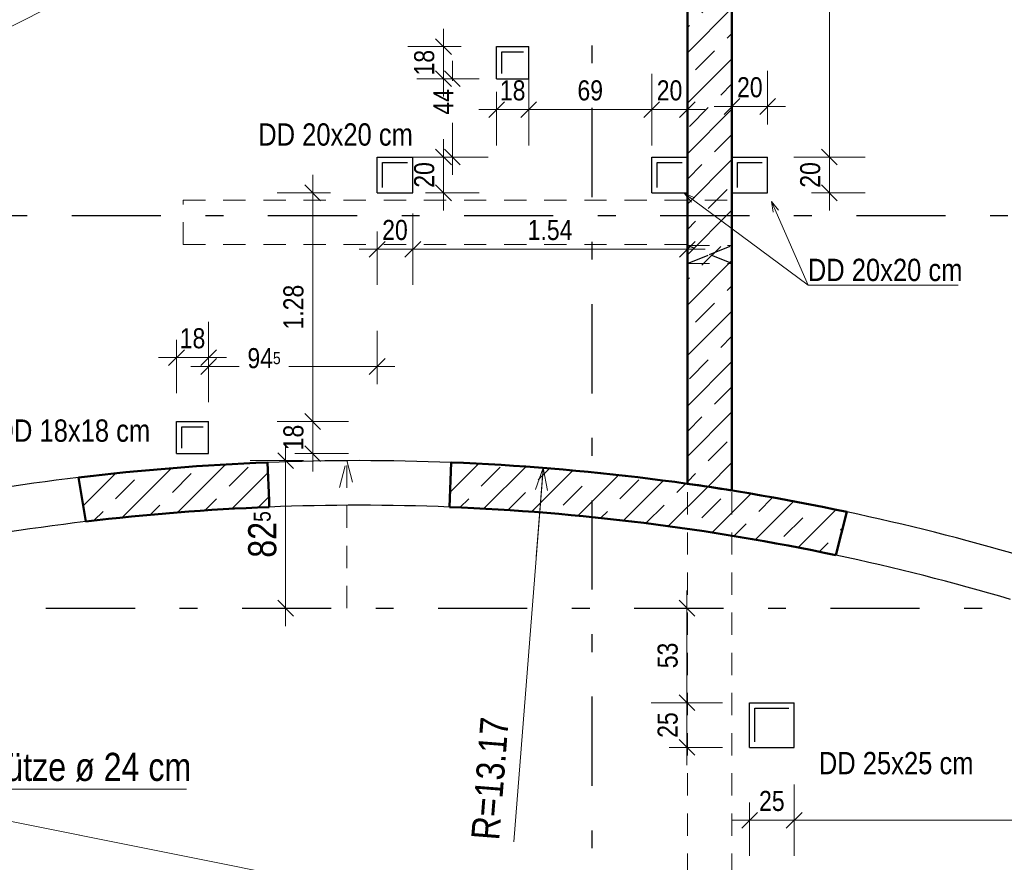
# Model space of a CAD drawing. Header units: millimetres. Extents: x 0 to 78.9, y -26.7 to 42.
# Tile 30 of 68: x 16 to 21.5, y 21 to 25.7. Entities that reach past the tile are written whole.
import ezdxf

# ---------------------------------------------------------------- set-up
doc = ezdxf.new("R2010")
doc.units = ezdxf.units.MM
doc.linetypes.add('DASHDOTX2', pattern=[2, 1, -0.5, 0, -0.5])
doc.linetypes.add('HIDDEN', pattern=[0.375, 0.25, -0.125])
for name, color, linetype, lineweight in [('Achsen', 7, 'Continuous', 20), ('Schraffuren', 7, 'Continuous', 20), ('Texte', 7, 'Continuous', 20)]:
    doc.layers.add(name, color=color, linetype=linetype, lineweight=lineweight)
doc.styles.add('Arial Narrow', font='ARIALN.TTF')
doc.dimstyles.new('Arch_Strakon_dimstyle', dxfattribs={"dimtxt": 11.25, "dimasz": 1, "dimexe": 1.25, "dimexo": 0.0625, "dimgap": 1, "dimtad": 0, "dimdec": 5, "dimzin": 12, "dimdsep": 46, "dimtxsty": 'Arial Narrow', "dimblk": 'Arrowhead_Tick', "dimsah": 1, "dimcen": 0, "dimse1": 1, "dimse2": 1, "dimclrd": 6, "dimclrt": 3, "dimazin": 0, "dimtfac": 1, "dimtdec": 4, "dimtmove": 0, "dimatfit": 3, "dimldrblk": 'NONE', "dimfxl": 1, "dimtvp": 1, "dimtolj": 1, "dimtzin": 0, "dimlwd": 13, "dimarcsym": 2})
doc.dimstyles.new('Radial_Strakon_dimstyle', dxfattribs={"dimtxt": 11.25, "dimasz": 1, "dimexe": 1.25, "dimexo": 0.0625, "dimgap": 1, "dimtad": 0, "dimdec": 5, "dimzin": 12, "dimdsep": 46, "dimtxsty": 'Arial Narrow', "dimblk": 'Arrowhead_Radial_Reverse', "dimsah": 1, "dimcen": 0, "dimse1": 1, "dimse2": 1, "dimclrd": 6, "dimclrt": 3, "dimazin": 0, "dimtfac": 1, "dimtdec": 4, "dimtmove": 0, "dimatfit": 3, "dimldrblk": 'NONE', "dimfxl": 1, "dimtvp": 1, "dimtolj": 1, "dimtzin": 0, "dimlwd": 13, "dimarcsym": 2})
pattern_1 = [(45, (0, 0), (-0.1414214, 0.1414214), [0.15, -0.1]), (45, (-0.07071, 0.07071), (-0.1414214, 0.1414214), [])]

# ---------------------------------------------------------------- blocks, each defined once
blk = doc.blocks.new('Arrowhead_Tick')
at = {"color": 0, "linetype": 'Continuous', "lineweight": -2}
for p, q in [((0, 20), (0, -10)), ((-1, 0), (0, 0)), ((10, 0), (0, 0))]:
    blk.add_line(p, q, dxfattribs=at)
at = {"color": 2, "linetype": 'Continuous', "lineweight": 35}
blk.add_line((4.42, 4.42), (-4.42, -4.42), dxfattribs=at)
blk = doc.blocks.new('*D187')
at = {"layer": 'Achsen', "color": 6, "linetype": 'Continuous', "lineweight": 13}
blk.add_line((17.5, 22.4484), (17.5, 23.2553), dxfattribs=at)
at = {"layer": 'Defpoints', "color": 0}
for p in [(17.5, 23.2653), (17.8423, 23.2653), (17.8423, 22.4384)]:
    blk.add_point(p, dxfattribs=at)
at = {"layer": 'Achsen', "color": 6, "lineweight": 13, "xscale": 0.01, "yscale": 0.01, "zscale": 0.01}
for p, rotation in [((17.5, 23.2653), 90), ((17.5, 22.4384), 270)]:
    blk.add_blockref('Arrowhead_Tick', p, dxfattribs=dict(at, rotation=rotation))
at = {"layer": 'Achsen', "color": 2, "lineweight": 35, "insert": (17.3696, 22.8518), "char_height": 0.1575, "attachment_point": 5, "rotation": 90, "style": 'Arial Narrow'}
blk.add_mtext('\\A1;82{\\A1;\\H.6x;\\S5;}', dxfattribs=at)
blk = doc.blocks.new('_None')
blk = doc.blocks.new('Arrowhead_Radial_Reverse')
at = {"color": 0, "linetype": 'Continuous', "lineweight": -2}
for p, q in [((0, 0), (-50, 0)), ((0, 0), (-12.5, 3.35)), ((-12.5, -3.35), (0, 0))]:
    blk.add_line(p, q, dxfattribs=at)
blk = doc.blocks.new('*D303')
at = {"layer": 'Achsen', "color": 6, "linetype": 'Continuous', "lineweight": 13}
blk.add_line((18.9441, 23.2147), (18.78, 21.1294), dxfattribs=at)
at = {"layer": 'Defpoints', "color": 0}
for p in [(18.9448, 23.2247), (17.9122, 10.0968)]:
    blk.add_point(p, dxfattribs=at)
at = {"layer": 'Achsen', "color": 6, "lineweight": 13, "xscale": 0.01, "yscale": 0.01, "zscale": 0.01, "rotation": 85.50220962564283}
blk.add_blockref('Arrowhead_Radial_Reverse', (18.9448, 23.2247), dxfattribs=at)
at = {"layer": 'Achsen', "color": 2, "lineweight": 35, "insert": (18.6466, 21.4835), "char_height": 0.1575, "attachment_point": 5, "rotation": 85.5022, "style": 'Arial Narrow'}
blk.add_mtext('\\A1;R=13.17', dxfattribs=at)
blk = doc.blocks.new('*D478')
at = {"layer": 'Achsen', "color": 6, "linetype": 'Continuous', "lineweight": 13}
blk.add_line((18.3849, 24.7765), (18.3849, 24.9565), dxfattribs=at)
at = {"layer": 'Defpoints', "color": 0}
for p in [(18.213, 24.9665), (18.3849, 24.9665), (18.213, 24.7665)]:
    blk.add_point(p, dxfattribs=at)
at = {"layer": 'Achsen', "color": 6, "lineweight": 13, "xscale": 0.01, "yscale": 0.01, "zscale": 0.01}
for p, rotation in [((18.3849, 24.9665), 90), ((18.3849, 24.7665), 270)]:
    blk.add_blockref('Arrowhead_Tick', p, dxfattribs=dict(at, rotation=rotation))
at = {"layer": 'Achsen', "color": 3, "lineweight": 35, "insert": (18.2775, 24.8665), "char_height": 0.1125, "attachment_point": 5, "rotation": 90, "style": 'Arial Narrow'}
blk.add_mtext('\\A1;20', dxfattribs=at)
blk = doc.blocks.new('*D479')
at = {"layer": 'Achsen', "color": 6, "linetype": 'Continuous', "lineweight": 13}
for p, q in [((18.4349, 25.3957), (18.4349, 25.3939)), ((18.4349, 24.9765), (18.4349, 25.1583))]:
    blk.add_line(p, q, dxfattribs=at)
at = {"layer": 'Defpoints', "color": 0}
for p in [(18.4349, 25.4057), (18.683, 25.4057), (18.213, 24.9665)]:
    blk.add_point(p, dxfattribs=at)
at = {"layer": 'Achsen', "color": 6, "lineweight": 13, "xscale": 0.01, "yscale": 0.01, "zscale": 0.01}
for p, rotation in [((18.4349, 25.4057), 90), ((18.4349, 24.9665), 270)]:
    blk.add_blockref('Arrowhead_Tick', p, dxfattribs=dict(at, rotation=rotation))
at = {"layer": 'Achsen', "color": 3, "lineweight": 35, "insert": (18.3849, 25.2761), "char_height": 0.1125, "attachment_point": 5, "rotation": 90, "style": 'Arial Narrow'}
blk.add_mtext('\\A1;44', dxfattribs=at)
blk = doc.blocks.new('*D480')
at = {"layer": 'Achsen', "color": 6, "linetype": 'Continuous', "lineweight": 13}
blk.add_line((18.3849, 25.4157), (18.3849, 25.5757), dxfattribs=at)
at = {"layer": 'Defpoints', "color": 0}
for p in [(18.3849, 25.5857), (18.683, 25.5857), (18.683, 25.4057)]:
    blk.add_point(p, dxfattribs=at)
at = {"layer": 'Achsen', "color": 6, "lineweight": 13, "xscale": 0.01, "yscale": 0.01, "zscale": 0.01}
for p, rotation in [((18.3849, 25.5857), 90), ((18.3849, 25.4057), 270)]:
    blk.add_blockref('Arrowhead_Tick', p, dxfattribs=dict(at, rotation=rotation))
at = {"layer": 'Achsen', "color": 3, "lineweight": 35, "insert": (18.2775, 25.4957), "char_height": 0.1125, "attachment_point": 5, "rotation": 90, "style": 'Arial Narrow'}
blk.add_mtext('\\A1;18', dxfattribs=at)
blk = doc.blocks.new('*D481')
at = {"layer": 'Achsen', "color": 6, "linetype": 'Continuous', "lineweight": 13}
blk.add_line((20.5495, 24.7765), (20.5495, 24.9565), dxfattribs=at)
at = {"layer": 'Defpoints', "color": 0}
for p in [(19.553, 24.9665), (20.5495, 24.9665), (19.553, 24.7665)]:
    blk.add_point(p, dxfattribs=at)
at = {"layer": 'Achsen', "color": 6, "lineweight": 13, "xscale": 0.01, "yscale": 0.01, "zscale": 0.01}
for p, rotation in [((20.5495, 24.9665), 90), ((20.5495, 24.7665), 270)]:
    blk.add_blockref('Arrowhead_Tick', p, dxfattribs=dict(at, rotation=rotation))
at = {"layer": 'Achsen', "color": 3, "lineweight": 35, "insert": (20.4421, 24.8665), "char_height": 0.1125, "attachment_point": 5, "rotation": 90, "style": 'Arial Narrow'}
blk.add_mtext('\\A1;20', dxfattribs=at)
blk = doc.blocks.new('*D482')
at = {"layer": 'Achsen', "color": 6, "linetype": 'Continuous', "lineweight": 13}
blk.add_line((20.5495, 24.9765), (20.5495, 29.3057), dxfattribs=at)
at = {"layer": 'Defpoints', "color": 0}
for p in [(20.203, 29.3157), (20.5495, 29.3157), (19.553, 24.9665)]:
    blk.add_point(p, dxfattribs=at)
at = {"layer": 'Achsen', "color": 6, "lineweight": 13, "xscale": 0.01, "yscale": 0.01, "zscale": 0.01}
for p, rotation in [((20.5495, 29.3157), 90), ((20.5495, 24.9665), 270)]:
    blk.add_blockref('Arrowhead_Tick', p, dxfattribs=dict(at, rotation=rotation))
at = {"layer": 'Achsen', "color": 3, "lineweight": 35, "insert": (20.4421, 27.1411), "char_height": 0.1125, "attachment_point": 5, "rotation": 90, "style": 'Arial Narrow'}
blk.add_mtext('\\A1;4.35', dxfattribs=at)
blk = doc.blocks.new('*D486')
at = {"layer": 'Achsen', "color": 6, "linetype": 'Continuous', "lineweight": 13}
blk.add_line((17.6516, 23.3149), (17.6516, 23.4749), dxfattribs=at)
at = {"layer": 'Defpoints', "color": 0}
for p in [(17.0676, 23.4849), (17.6516, 23.4849), (17.0676, 23.3049)]:
    blk.add_point(p, dxfattribs=at)
at = {"layer": 'Achsen', "color": 6, "lineweight": 13, "xscale": 0.01, "yscale": 0.01, "zscale": 0.01}
for p, rotation in [((17.6516, 23.4849), 90), ((17.6516, 23.3049), 270)]:
    blk.add_blockref('Arrowhead_Tick', p, dxfattribs=dict(at, rotation=rotation))
at = {"layer": 'Achsen', "color": 3, "lineweight": 35, "insert": (17.5442, 23.3949), "char_height": 0.1125, "attachment_point": 5, "rotation": 90, "style": 'Arial Narrow'}
blk.add_mtext('\\A1;18', dxfattribs=at)
blk = doc.blocks.new('*D487')
at = {"layer": 'Achsen', "color": 6, "linetype": 'Continuous', "lineweight": 13}
blk.add_line((17.6516, 23.4949), (17.6516, 24.7565), dxfattribs=at)
at = {"layer": 'Defpoints', "color": 0}
for p in [(17.6516, 24.7665), (18.013, 24.7665), (17.0676, 23.4849)]:
    blk.add_point(p, dxfattribs=at)
at = {"layer": 'Achsen', "color": 6, "lineweight": 13, "xscale": 0.01, "yscale": 0.01, "zscale": 0.01}
for p, rotation in [((17.6516, 24.7665), 90), ((17.6516, 23.4849), 270)]:
    blk.add_blockref('Arrowhead_Tick', p, dxfattribs=dict(at, rotation=rotation))
at = {"layer": 'Achsen', "color": 3, "lineweight": 35, "insert": (17.5442, 24.1257), "char_height": 0.1125, "attachment_point": 5, "rotation": 90, "style": 'Arial Narrow'}
blk.add_mtext('\\A1;1.28', dxfattribs=at)
blk = doc.blocks.new('*D488')
at = {"layer": 'Achsen', "color": 6, "linetype": 'Continuous', "lineweight": 13}
blk.add_line((20.013, 25.25), (20.193, 25.25), dxfattribs=at)
at = {"layer": 'Defpoints', "color": 0}
for p in [(20.203, 25.25), (20.003, 24.7665), (20.203, 24.7665)]:
    blk.add_point(p, dxfattribs=at)
at = {"layer": 'Achsen', "color": 6, "lineweight": 13, "xscale": 0.01, "yscale": 0.01, "zscale": 0.01}
blk.add_blockref('Arrowhead_Tick', (20.203, 25.25), dxfattribs=at)
at = {"layer": 'Achsen', "color": 6, "lineweight": 13, "xscale": 0.01, "yscale": 0.01, "zscale": 0.01, "rotation": 180}
blk.add_blockref('Arrowhead_Tick', (20.003, 25.25), dxfattribs=at)
at = {"layer": 'Achsen', "color": 3, "lineweight": 35, "insert": (20.103, 25.3574), "char_height": 0.1125, "attachment_point": 5, "style": 'Arial Narrow'}
blk.add_mtext('\\A1;20', dxfattribs=at)
blk = doc.blocks.new('*D507')
at = {"layer": 'Defpoints', "color": 0}
for p in [(19.7502, 21.9085), (20.3515, 21.9085), (20.3515, 21.6585)]:
    blk.add_point(p, dxfattribs=at)
at = {"layer": 'Texte', "color": 6, "linetype": 'Continuous', "lineweight": 13}
blk.add_line((19.7502, 21.6685), (19.7502, 21.8985), dxfattribs=at)
at = {"layer": 'Texte', "color": 6, "lineweight": 13, "xscale": 0.01, "yscale": 0.01, "zscale": 0.01}
for p, rotation in [((19.7502, 21.9085), 90), ((19.7502, 21.6585), 270)]:
    blk.add_blockref('Arrowhead_Tick', p, dxfattribs=dict(at, rotation=rotation))
at = {"layer": 'Texte', "color": 3, "lineweight": 35, "insert": (19.6427, 21.7835), "char_height": 0.1125, "attachment_point": 5, "rotation": 90, "style": 'Arial Narrow'}
blk.add_mtext('\\A1;25', dxfattribs=at)
blk = doc.blocks.new('*D508')
at = {"layer": 'Defpoints', "color": 0}
for p in [(19.7502, 22.4384), (21.7295, 22.4384), (20.3515, 21.9085)]:
    blk.add_point(p, dxfattribs=at)
at = {"layer": 'Texte', "color": 6, "linetype": 'Continuous', "lineweight": 13}
blk.add_line((19.7502, 21.9185), (19.7502, 22.4284), dxfattribs=at)
at = {"layer": 'Texte', "color": 6, "lineweight": 13, "xscale": 0.01, "yscale": 0.01, "zscale": 0.01}
for p, rotation in [((19.7502, 22.4384), 90), ((19.7502, 21.9085), 270)]:
    blk.add_blockref('Arrowhead_Tick', p, dxfattribs=dict(at, rotation=rotation))
at = {"layer": 'Texte', "color": 3, "lineweight": 35, "insert": (19.6427, 22.1735), "char_height": 0.1125, "attachment_point": 5, "rotation": 90, "style": 'Arial Narrow'}
blk.add_mtext('\\A1;53', dxfattribs=at)
blk = doc.blocks.new('*D522')
at = {"layer": 'Defpoints', "color": 0}
for p in [(18.683, 25.4057), (18.863, 25.4057), (18.863, 25.2324)]:
    blk.add_point(p, dxfattribs=at)
at = {"layer": 'Texte', "color": 6, "linetype": 'Continuous', "lineweight": 13}
blk.add_line((18.693, 25.2324), (18.853, 25.2324), dxfattribs=at)
at = {"layer": 'Texte', "color": 6, "lineweight": 13, "xscale": 0.01, "yscale": 0.01, "zscale": 0.01}
blk.add_blockref('Arrowhead_Tick', (18.863, 25.2324), dxfattribs=at)
at = {"layer": 'Texte', "color": 6, "lineweight": 13, "xscale": 0.01, "yscale": 0.01, "zscale": 0.01, "rotation": 180}
blk.add_blockref('Arrowhead_Tick', (18.683, 25.2324), dxfattribs=at)
at = {"layer": 'Texte', "color": 3, "lineweight": 35, "insert": (18.773, 25.3398), "char_height": 0.1125, "attachment_point": 5, "style": 'Arial Narrow'}
blk.add_mtext('\\A1;18', dxfattribs=at)
blk = doc.blocks.new('*D523')
at = {"layer": 'Defpoints', "color": 0}
for p in [(18.863, 25.4057), (19.553, 25.2324), (19.553, 24.9665)]:
    blk.add_point(p, dxfattribs=at)
at = {"layer": 'Texte', "color": 6, "linetype": 'Continuous', "lineweight": 13}
blk.add_line((18.873, 25.2324), (19.543, 25.2324), dxfattribs=at)
at = {"layer": 'Texte', "color": 6, "lineweight": 13, "xscale": 0.01, "yscale": 0.01, "zscale": 0.01}
blk.add_blockref('Arrowhead_Tick', (19.553, 25.2324), dxfattribs=at)
at = {"layer": 'Texte', "color": 6, "lineweight": 13, "xscale": 0.01, "yscale": 0.01, "zscale": 0.01, "rotation": 180}
blk.add_blockref('Arrowhead_Tick', (18.863, 25.2324), dxfattribs=at)
at = {"layer": 'Texte', "color": 3, "lineweight": 35, "insert": (19.208, 25.3398), "char_height": 0.1125, "attachment_point": 5, "style": 'Arial Narrow'}
blk.add_mtext('\\A1;69', dxfattribs=at)
blk = doc.blocks.new('*D524')
at = {"layer": 'Defpoints', "color": 0}
for p in [(19.7526, 25.2324), (19.553, 24.9665), (19.7526, 24.9665)]:
    blk.add_point(p, dxfattribs=at)
at = {"layer": 'Texte', "color": 6, "linetype": 'Continuous', "lineweight": 13}
blk.add_line((19.563, 25.2324), (19.7426, 25.2324), dxfattribs=at)
at = {"layer": 'Texte', "color": 6, "lineweight": 13, "xscale": 0.01, "yscale": 0.01, "zscale": 0.01}
blk.add_blockref('Arrowhead_Tick', (19.7526, 25.2324), dxfattribs=at)
at = {"layer": 'Texte', "color": 6, "lineweight": 13, "xscale": 0.01, "yscale": 0.01, "zscale": 0.01, "rotation": 180}
blk.add_blockref('Arrowhead_Tick', (19.553, 25.2324), dxfattribs=at)
at = {"layer": 'Texte', "color": 3, "lineweight": 35, "insert": (19.6528, 25.3398), "char_height": 0.1125, "attachment_point": 5, "style": 'Arial Narrow'}
blk.add_mtext('\\A1;20', dxfattribs=at)
blk = doc.blocks.new('*D525')
at = {"layer": 'Defpoints', "color": 0}
for p in [(18.013, 24.7665), (18.213, 24.7665), (18.213, 24.45)]:
    blk.add_point(p, dxfattribs=at)
at = {"layer": 'Texte', "color": 6, "linetype": 'Continuous', "lineweight": 13}
blk.add_line((18.023, 24.45), (18.203, 24.45), dxfattribs=at)
at = {"layer": 'Texte', "color": 6, "lineweight": 13, "xscale": 0.01, "yscale": 0.01, "zscale": 0.01}
blk.add_blockref('Arrowhead_Tick', (18.213, 24.45), dxfattribs=at)
at = {"layer": 'Texte', "color": 6, "lineweight": 13, "xscale": 0.01, "yscale": 0.01, "zscale": 0.01, "rotation": 180}
blk.add_blockref('Arrowhead_Tick', (18.013, 24.45), dxfattribs=at)
at = {"layer": 'Texte', "color": 3, "lineweight": 35, "insert": (18.113, 24.5574), "char_height": 0.1125, "attachment_point": 5, "style": 'Arial Narrow'}
blk.add_mtext('\\A1;20', dxfattribs=at)
blk = doc.blocks.new('*D526')
at = {"layer": 'Defpoints', "color": 0}
for p in [(18.213, 24.7665), (19.7526, 24.7665), (19.7526, 24.45)]:
    blk.add_point(p, dxfattribs=at)
at = {"layer": 'Texte', "color": 6, "linetype": 'Continuous', "lineweight": 13}
blk.add_line((18.223, 24.45), (19.7426, 24.45), dxfattribs=at)
at = {"layer": 'Texte', "color": 6, "lineweight": 13, "xscale": 0.01, "yscale": 0.01, "zscale": 0.01}
blk.add_blockref('Arrowhead_Tick', (19.7526, 24.45), dxfattribs=at)
at = {"layer": 'Texte', "color": 6, "lineweight": 13, "xscale": 0.01, "yscale": 0.01, "zscale": 0.01, "rotation": 180}
blk.add_blockref('Arrowhead_Tick', (18.213, 24.45), dxfattribs=at)
at = {"layer": 'Texte', "color": 3, "lineweight": 35, "insert": (18.9828, 24.5574), "char_height": 0.1125, "attachment_point": 5, "style": 'Arial Narrow'}
blk.add_mtext('\\A1;1.54', dxfattribs=at)
blk = doc.blocks.new('*D527')
at = {"layer": 'Defpoints', "color": 0}
for p in [(17.0676, 23.8431), (16.8876, 23.4849), (17.0676, 23.4849)]:
    blk.add_point(p, dxfattribs=at)
at = {"layer": 'Texte', "color": 6, "linetype": 'Continuous', "lineweight": 13}
blk.add_line((16.8976, 23.8431), (17.0576, 23.8431), dxfattribs=at)
at = {"layer": 'Texte', "color": 6, "lineweight": 13, "xscale": 0.01, "yscale": 0.01, "zscale": 0.01}
blk.add_blockref('Arrowhead_Tick', (17.0676, 23.8431), dxfattribs=at)
at = {"layer": 'Texte', "color": 6, "lineweight": 13, "xscale": 0.01, "yscale": 0.01, "zscale": 0.01, "rotation": 180}
blk.add_blockref('Arrowhead_Tick', (16.8876, 23.8431), dxfattribs=at)
at = {"layer": 'Texte', "color": 3, "lineweight": 35, "insert": (16.9776, 23.9505), "char_height": 0.1125, "attachment_point": 5, "style": 'Arial Narrow'}
blk.add_mtext('\\A1;18', dxfattribs=at)
blk = doc.blocks.new('*D528')
at = {"layer": 'Defpoints', "color": 0}
for p in [(18.013, 24.7665), (18.013, 23.7931), (17.0676, 23.4849)]:
    blk.add_point(p, dxfattribs=at)
at = {"layer": 'Texte', "color": 6, "linetype": 'Continuous', "lineweight": 13}
for p, q in [((17.0776, 23.7931), (17.2396, 23.7931)), ((18.003, 23.7931), (17.5178, 23.7931))]:
    blk.add_line(p, q, dxfattribs=at)
at = {"layer": 'Texte', "color": 6, "lineweight": 13, "xscale": 0.01, "yscale": 0.01, "zscale": 0.01}
blk.add_blockref('Arrowhead_Tick', (18.013, 23.7931), dxfattribs=at)
at = {"layer": 'Texte', "color": 6, "lineweight": 13, "xscale": 0.01, "yscale": 0.01, "zscale": 0.01, "rotation": 180}
blk.add_blockref('Arrowhead_Tick', (17.0676, 23.7931), dxfattribs=at)
at = {"layer": 'Texte', "color": 3, "lineweight": 35, "insert": (17.3787, 23.8391), "char_height": 0.1125, "attachment_point": 5, "style": 'Arial Narrow'}
blk.add_mtext('\\A1;94{\\A1;\\H.6x;\\S5;}', dxfattribs=at)
blk = doc.blocks.new('*D529')
at = {"layer": 'Defpoints', "color": 0}
for p in [(20.1015, 21.6585), (20.3515, 21.6585), (20.3515, 21.25)]:
    blk.add_point(p, dxfattribs=at)
at = {"layer": 'Texte', "color": 6, "linetype": 'Continuous', "lineweight": 13}
blk.add_line((20.1115, 21.25), (20.3415, 21.25), dxfattribs=at)
at = {"layer": 'Texte', "color": 6, "lineweight": 13, "xscale": 0.01, "yscale": 0.01, "zscale": 0.01}
blk.add_blockref('Arrowhead_Tick', (20.3515, 21.25), dxfattribs=at)
at = {"layer": 'Texte', "color": 6, "lineweight": 13, "xscale": 0.01, "yscale": 0.01, "zscale": 0.01, "rotation": 180}
blk.add_blockref('Arrowhead_Tick', (20.1015, 21.25), dxfattribs=at)
at = {"layer": 'Texte', "color": 3, "lineweight": 35, "insert": (20.2265, 21.3574), "char_height": 0.1125, "attachment_point": 5, "style": 'Arial Narrow'}
blk.add_mtext('\\A1;25', dxfattribs=at)
blk = doc.blocks.new('*D530')
at = {"layer": 'Defpoints', "color": 0}
for p in [(23.9422, 22.4384), (20.3515, 21.6585), (23.9422, 21.25)]:
    blk.add_point(p, dxfattribs=at)
at = {"layer": 'Texte', "color": 6, "linetype": 'Continuous', "lineweight": 13}
blk.add_line((20.3615, 21.25), (23.9322, 21.25), dxfattribs=at)
at = {"layer": 'Texte', "color": 6, "lineweight": 13, "xscale": 0.01, "yscale": 0.01, "zscale": 0.01}
blk.add_blockref('Arrowhead_Tick', (23.9422, 21.25), dxfattribs=at)
at = {"layer": 'Texte', "color": 6, "lineweight": 13, "xscale": 0.01, "yscale": 0.01, "zscale": 0.01, "rotation": 180}
blk.add_blockref('Arrowhead_Tick', (20.3515, 21.25), dxfattribs=at)
at = {"layer": 'Texte', "color": 3, "lineweight": 35, "insert": (22.1469, 21.3574), "char_height": 0.1125, "attachment_point": 5, "style": 'Arial Narrow'}
blk.add_mtext('\\A1;3.59', dxfattribs=at)

msp = doc.modelspace()

# ---------------------------------------------------------------- hatches: boundary and pattern name
at = {"layer": 'Schraffuren', "lineweight": 35}
h = msp.add_hatch(dxfattribs=at)
h.set_pattern_fill('bB', color=2, scale=0.01, angle=45, style=0, pattern_type=2)
h.set_pattern_definition(pattern_1)
h.paths.add_polyline_path([(19.9776491, 23.1022766), (19.9526746, 23.1062184), (19.9276926, 23.1101123), (19.9027032, 23.1139581), (19.8777065, 23.117756), (19.8527025, 23.1215059), (19.8276913, 23.1252077), (19.8026731, 23.1288615), (19.777648, 23.1324673), (19.7526159, 23.136025), (19.7526159, 29.51574), (20.0026159, 29.51574), (20.0026159, 23.0982869)])
h = msp.add_hatch(dxfattribs=at)
h.set_pattern_fill('bB', color=2, scale=0.01, angle=45, style=0, pattern_type=2)
h.set_pattern_definition(pattern_1)
h.paths.add_polyline_path([(17.4072616, 23.0425414), (17.4072616, 23.0054016), (17.3760064, 23.0041412), (17.3447543, 23.0028051), (17.3135056, 23.0013934), (17.2822603, 22.9999059), (17.2510188, 22.9983429), (17.2197811, 22.9967042), (17.1885475, 22.9949898), (17.1573181, 22.9931998), (17.1260931, 22.9913343), (17.0948728, 22.9893931), (17.0636572, 22.9873763), (17.0324467, 22.9852839), (17.0012412, 22.983116), (16.9700412, 22.9808725), (16.9388466, 22.9785535), (16.9076578, 22.976159), (16.8764748, 22.9736889), (16.8452979, 22.9711434), (16.8141273, 22.9685223), (16.7829631, 22.9658258), (16.7518055, 22.9630539), (16.7206548, 22.9602065), (16.689511, 22.9572836), (16.6583744, 22.9542854), (16.6272451, 22.9512118), (16.5961234, 22.9480628), (16.5650094, 22.9448385), (16.5339033, 22.9415389), (16.5028052, 22.9381639), (16.4717155, 22.9347136), (16.4406341, 22.9311881), (16.4095614, 22.9275873), (16.3784975, 22.9239113), (16.3391182, 23.1709799), (16.3711188, 23.1747904), (16.4031287, 23.1785226), (16.4351476, 23.1821765), (16.4671754, 23.1857519), (16.4992118, 23.189249), (16.5312567, 23.1926677), (16.5633099, 23.1960079), (16.5953711, 23.1992697), (16.6274402, 23.202453), (16.659517, 23.2055578), (16.6916013, 23.2085841), (16.723693, 23.2115319), (16.7557917, 23.2144011), (16.7878974, 23.2171918), (16.8200098, 23.2199039), (16.8521287, 23.2225374), (16.884254, 23.2250923), (16.9163855, 23.2275685), (16.9485229, 23.2299661), (16.980666, 23.2322851), (17.0128148, 23.2345254), (17.044969, 23.236687), (17.0771283, 23.2387699), (17.1092926, 23.2407741), (17.1414618, 23.2426996), (17.1736356, 23.2445463), (17.2058138, 23.2463143), (17.2379962, 23.2480036), (17.2701826, 23.2496141), (17.3023729, 23.2511458), (17.3345669, 23.2525987), (17.3667643, 23.2539728), (17.398965, 23.2552682)])
h = msp.add_hatch(dxfattribs=at)
h.set_pattern_fill('bB', color=2, scale=0.01, angle=45, style=0, pattern_type=2)
h.set_pattern_definition(pattern_1)
h.paths.add_polyline_path([(20.6474601, 22.9780577), (20.5861584, 22.7354971), (20.5551404, 22.7420199), (20.5241066, 22.7484666), (20.493057, 22.7548371), (20.4619919, 22.7611314), (20.4309114, 22.7673494), (20.3998158, 22.7734912), (20.3687051, 22.7795567), (20.3375797, 22.7855458), (20.3064397, 22.7914586), (20.2752853, 22.7972949), (20.2441167, 22.8030547), (20.212934, 22.8087381), (20.1817375, 22.814345), (20.1505273, 22.8198752), (20.1193036, 22.8253289), (20.0880667, 22.830706), (20.0568166, 22.8360064), (20.0255537, 22.8412301), (19.994278, 22.8463771), (19.9629898, 22.8514473), (19.9316892, 22.8564408), (19.9003765, 22.8613575), (19.8690518, 22.8661973), (19.8377153, 22.8709602), (19.8063672, 22.8756462), (19.7750078, 22.8802553), (19.7436371, 22.8847875), (19.7122554, 22.8892426), (19.6808628, 22.8936208), (19.6494596, 22.8979219), (19.618046, 22.9021459), (19.5866221, 22.9062929), (19.5551881, 22.9103627), (19.5237442, 22.9143554), (19.4922906, 22.918271), (19.4608275, 22.9221094), (19.429355, 22.9258705), (19.3978735, 22.9295544), (19.366383, 22.9331611), (19.3348837, 22.9366905), (19.3033759, 22.9401426), (19.2718597, 22.9435174), (19.2403353, 22.9468148), (19.2088029, 22.9500349), (19.1772627, 22.9531776), (19.1457149, 22.9562429), (19.1141597, 22.9592308), (19.0825972, 22.9621413), (19.0510277, 22.9649743), (19.0194513, 22.9677299), (18.9878683, 22.9704079), (18.9562788, 22.9730085), (18.924683, 22.9755315), (18.8930811, 22.9779771), (18.8614733, 22.980345), (18.8298598, 22.9826355), (18.7982408, 22.9848483), (18.7666164, 22.9869836), (18.7349869, 22.9890412), (18.7033524, 22.9910213), (18.6717132, 22.9929237), (18.6400694, 22.9947485), (18.6084212, 22.9964956), (18.5767688, 22.9981651), (18.5451124, 22.999757), (18.5134522, 23.0012711), (18.4817884, 23.0027076), (18.4501212, 23.0040663), (18.4184507, 23.0053474), (18.4282485, 23.2551553), (18.4606733, 23.2538436), (18.4930947, 23.2524519), (18.5255126, 23.2509804), (18.5579268, 23.249429), (18.5903371, 23.2477976), (18.6227433, 23.2460865), (18.6551451, 23.2442955), (18.6875425, 23.2424246), (18.7199351, 23.2404739), (18.7523228, 23.2384434), (18.7847054, 23.2363331), (18.8170828, 23.2341429), (18.8494546, 23.231873), (18.8818207, 23.2295234), (18.914181, 23.2270939), (18.9465351, 23.2245848), (18.978883, 23.2219959), (19.0112244, 23.2193273), (19.0435591, 23.216579), (19.075887, 23.2137511), (19.1082078, 23.2108434), (19.1405213, 23.2078562), (19.1728273, 23.2047893), (19.2051258, 23.2016428), (19.2374163, 23.1984168), (19.2696988, 23.1951111), (19.3019731, 23.191726), (19.3342389, 23.1882613), (19.3664961, 23.1847171), (19.3987444, 23.1810934), (19.4309838, 23.1773902), (19.4632139, 23.1736077), (19.4954346, 23.1697457), (19.5276456, 23.1658043), (19.5598469, 23.1617836), (19.5920381, 23.1576835), (19.6242192, 23.1535041), (19.6563898, 23.1492454), (19.6885499, 23.1449074), (19.7206992, 23.1404902), (19.7528375, 23.1359938), (19.7849646, 23.1314182), (19.8170803, 23.1267634), (19.8491845, 23.1220295), (19.8812769, 23.1172165), (19.9133574, 23.1123245), (19.9454256, 23.1073534), (19.9774816, 23.1023032), (20.009525, 23.0971741), (20.0415557, 23.0919661), (20.0735734, 23.0866791), (20.105578, 23.0813133), (20.1375693, 23.0758686), (20.1695471, 23.0703451), (20.2015112, 23.0647428), (20.2334613, 23.0590617), (20.2653974, 23.0533019), (20.2973192, 23.0474634), (20.3292265, 23.0415463), (20.3611191, 23.0355506), (20.3929968, 23.0294763), (20.4248595, 23.0233235), (20.4567069, 23.0170921), (20.4885389, 23.0107823), (20.5203552, 23.0043941), (20.5521557, 22.9979275), (20.5839401, 22.9913825), (20.6157083, 22.9847593)])

# ---------------------------------------------------------------- linework, layer by layer
at = {"color": 5, "linetype": 'Continuous', "lineweight": 18}
msp.add_line((5.2472449, 20.2383993), (23.9422457, 29.76574), dxfattribs=at)
at = {"color": 6, "linetype": 'HIDDEN', "lineweight": 13, "ltscale": 0.5}
for p, q in [((19.752557, 24.9665325), (19.7530147, 24.9665325)), ((19.7530147, 24.7665325), (19.7530147, 24.9665325)), ((19.752557, 24.7665325), (19.7530147, 24.7665325)), ((16.9251125, 24.7260521), (20.002557, 24.7260521)), ((16.9251125, 24.4760521), (16.9251125, 24.7260521)), ((16.9251125, 24.4760521), (19.752557, 24.4760521)), ((19.752557, 24.4707022), (20.002557, 24.4707022)), ((19.752557, 24.3707022), (20.002557, 24.3707022)), ((19.752557, 20.4883995), (19.752557, 23.136025)), ((20.002557, 20.4883995), (20.002557, 23.0982869))]:
    msp.add_line(p, q, dxfattribs=at)
at = {"layer": 'Achsen', "color": 3, "linetype": 'DASHDOTX2', "lineweight": 25, "ltscale": 0.5}
for p, q in [((19.2176415, 39.542572), (19.2176415, 13.6264761)), ((3.1006415, 24.6383995), (48.7755368, 24.6383995)), ((13.9551575, 22.4383993), (21.7294698, 22.4383993))]:
    msp.add_line(p, q, dxfattribs=at)
at = {"layer": 'Achsen', "color": 3, "linetype": 'Continuous', "lineweight": 25}
for p, q in [((18.6830139, 25.5856829), (18.8630139, 25.5856829)), ((18.6830139, 25.4056829), (18.6830139, 25.5856829)), ((18.8630139, 25.4056829), (18.8630139, 25.5856829)), ((18.7130139, 25.5556829), (18.8330139, 25.5556829)), ((18.7130139, 25.4356829), (18.7130139, 25.5556829)), ((18.6830139, 25.4056829), (18.8630139, 25.4056829)), ((18.0130118, 24.9665325), (18.2130118, 24.9665325)), ((18.0130118, 24.7665325), (18.0130118, 24.9665325)), ((18.2130118, 24.7665325), (18.2130118, 24.9665325)), ((19.5530147, 24.9665325), (19.752557, 24.9665325)), ((19.5530147, 24.7665325), (19.5530147, 24.9665325)), ((20.0030173, 24.9665325), (20.2030173, 24.9665325)), ((20.0030173, 24.7665325), (20.0030173, 24.9665325)), ((20.2030173, 24.7665325), (20.2030173, 24.9665325)), ((18.0430118, 24.9365325), (18.1830118, 24.9365325)), ((18.0430118, 24.7965325), (18.0430118, 24.9365325)), ((19.5830147, 24.9365325), (19.7230147, 24.9365325)), ((19.5830147, 24.7965325), (19.5830147, 24.9365325)), ((20.0330173, 24.9365325), (20.1730173, 24.9365325)), ((20.0330173, 24.7965325), (20.0330173, 24.9365325)), ((18.0130118, 24.7665325), (18.2130118, 24.7665325)), ((19.5530147, 24.7665325), (19.752557, 24.7665325)), ((20.0030173, 24.7665325), (20.2030173, 24.7665325)), ((16.8875615, 23.4848787), (17.0675615, 23.4848787)), ((16.8875615, 23.3048787), (16.8875615, 23.4848787)), ((17.0675615, 23.3048787), (17.0675615, 23.4848787)), ((16.9175615, 23.4548787), (17.0375615, 23.4548787)), ((16.9175615, 23.3348787), (16.9175615, 23.4548787)), ((16.8875615, 23.3048787), (17.0675615, 23.3048787)), ((20.1015169, 21.9085279), (20.3515169, 21.9085279)), ((20.1015169, 21.6585279), (20.1015169, 21.9085279)), ((20.1315169, 21.8785279), (20.3215169, 21.8785279)), ((20.1315169, 21.6885279), (20.1315169, 21.8785279)), ((20.3515169, 21.6585279), (20.3515169, 21.9085279)), ((20.1015169, 21.6585279), (20.3515169, 21.6585279))]:
    msp.add_line(p, q, dxfattribs=at)
at = {"layer": 'Achsen', "color": 3, "linetype": 'HIDDEN', "lineweight": 25, "ltscale": 0.5}
for p, q in [((20.0026166, 24.3707022), (19.7526166, 24.4707022)), ((19.8776166, 24.4207022), (20.0026166, 24.4707022)), ((19.7526166, 24.3707022), (19.8776166, 24.4207022))]:
    msp.add_line(p, q, dxfattribs=at)
at = {"layer": 'Achsen', "color": 6, "linetype": 'HIDDEN', "lineweight": 13, "ltscale": 0.5}
for p, q in [((17.8021213, 23.1152993), (17.8423137, 23.2652993)), ((17.8423137, 22.4383993), (17.8423137, 23.2652993)), ((17.8423137, 23.2652993), (17.8825061, 23.1152993))]:
    msp.add_line(p, q, dxfattribs=at)
at = {"layer": 'Achsen', "color": 5, "linetype": 'Continuous', "lineweight": 18}
for p, q in [((16.9442512, 21.4232742), (15.0648518, 21.4232742)), ((15.0648518, 21.4232742), (19.0320649, 20.6290472))]:
    msp.add_line(p, q, dxfattribs=at)
at = {"layer": 'Achsen', "color": 9, "linetype": 'Continuous', "lineweight": 0}
for centre in [(19.7526159, 24.9665325), (19.7526159, 24.7665325)]:
    msp.add_circle(centre, 0.00111, dxfattribs=at)
at = {"layer": 'Achsen', "color": 3, "linetype": 'Continuous', "lineweight": 25}
for radius, start, end in [(13.1684489, 87.75394713, 92.23348934), (13.1684489, 96.86068884, 101.25626582), (12.9184489, 87.75394713, 92.23990886), (13.1684489, 73.61589217, 78.01146915), (12.9184489, 96.81818353, 101.29886742), (12.9184489, 73.57327883, 78.05396272)]:
    msp.add_arc((17.9121641, 10.0968232), radius, start, end, dxfattribs=at)
at = {"layer": 'Texte', "color": 4, "linetype": 'Continuous', "lineweight": 50}
for p, q in [((19.752557, 23.136025), (19.752557, 29.51574)), ((20.002557, 23.0982869), (20.002557, 29.51574)), ((17.398965, 23.2552682), (17.4072616, 23.0425414)), ((18.4282485, 23.2551553), (18.4184507, 23.0053474)), ((16.3391182, 23.1709799), (16.3784975, 22.9239113)), ((17.4072616, 23.0054016), (17.4072616, 23.0425414)), ((20.6474601, 22.9780577), (20.5861584, 22.7354971))]:
    msp.add_line(p, q, dxfattribs=at)
at = {"layer": 'Texte', "color": 5, "linetype": 'Continuous', "lineweight": 18}
for p, q in [((20.4301282, 24.2495896), (19.7365164, 24.761745)), ((19.7752342, 24.7131714), (19.7365164, 24.761745)), ((19.7365164, 24.761745), (19.7943338, 24.7390379)), ((20.4301282, 24.2495896), (20.2248072, 24.7184787)), ((20.2341474, 24.6570684), (20.2248072, 24.7184787)), ((20.2248072, 24.7184787), (20.2636012, 24.6699658)), ((20.4301282, 24.2495896), (21.2706559, 24.2495896))]:
    msp.add_line(p, q, dxfattribs=at)
at = {"layer": 'Texte', "color": 4, "linetype": 'Continuous', "lineweight": 50}
for radius, start, end in [(13.1684489, 92.23348934, 96.86068884), (13.1684489, 78.01146915, 87.75394713), (13.1684489, 80.8658246, 81.96591207), (12.9184489, 92.23990886, 96.81818353), (12.9184489, 78.05396272, 87.75394713)]:
    msp.add_arc((17.9121641, 10.0968232), radius, start, end, dxfattribs=at)

# ---------------------------------------------------------------- texts
at = {"layer": 'Achsen', "color": 2, "lineweight": 35, "style": 'Arial Narrow'}
msp.add_text('3 x Stb.-Stütze ø 24 cm', height=0.1575, dxfattribs=at).set_placement((15.0852006, 21.470415))
at = {"layer": 'Texte', "color": 3, "lineweight": 25, "style": 'Arial Narrow'}
for s, p in [('DD 20x20 cm', (17.3460801, 25.0307653)), ('DD 20x20 cm', (20.4281366, 24.2718205)), ('DD 18x18 cm', (15.8730688, 23.3712984)), ('DD 25x25 cm', (20.4899653, 21.5076755))]:
    msp.add_text(s, height=0.125, dxfattribs=at).set_placement(p)

# ---------------------------------------------------------------- dimensions: what is measured, and where the dimension line sits
at = {"layer": 'Achsen', "lineweight": 35}
for base, p1, p2, text, override, picture, middle in [((20.5495305, 29.3156877), (19.5530147, 24.9665325), (20.2030173, 29.3156877), '4.35', {"dimscale": 0.01, "dimtxt": 11.25, "dimasz": 1, "dimgap": 5, "dimtad": 1, "dimjust": 0, "dimtih": 0, "dimtoh": 0, "dimdec": 5, "dimdsep": 46, "dimtxsty": 'Arial Narrow', "dimclrd": 6, "dimclrt": 3, "dimtix": 1, "dimtofl": 255, "dimtmove": 0, "dimatfit": 2, "dimfxl": 0, "dimfxlon": 0, "dimtvp": 44.444444, "dimlwd": 13}, '*D482', (20.5495305, 27.1411101)), ((18.3849141, 25.5856829), (18.6830139, 25.4056829), (18.6830139, 25.5856829), '18', {"dimscale": 0.01, "dimtxt": 11.25, "dimasz": 1, "dimgap": 5, "dimtad": 1, "dimjust": 0, "dimtih": 0, "dimtoh": 0, "dimdec": 5, "dimdsep": 46, "dimtxsty": 'Arial Narrow', "dimclrd": 6, "dimclrt": 3, "dimtix": 1, "dimtofl": 255, "dimtmove": 0, "dimatfit": 2, "dimfxl": 0, "dimfxlon": 0, "dimtvp": 44.444444, "dimlwd": 13}, '*D480', (18.3849141, 25.4956829)), ((18.4349141, 25.4056829), (18.2130118, 24.9665325), (18.6830139, 25.4056829), '44', {"dimscale": 0.01, "dimtxt": 11.25, "dimasz": 1, "dimgap": 5, "dimtad": 0, "dimjust": 0, "dimtih": 0, "dimtoh": 0, "dimdec": 2, "dimdsep": 46, "dimtxsty": 'Arial Narrow', "dimclrd": 6, "dimclrt": 3, "dimtix": 0, "dimtofl": 255, "dimtmove": 2, "dimatfit": 2, "dimfxl": 0, "dimfxlon": 0, "dimtvp": 44.444444, "dimlwd": 13}, '*D479', (18.3849141, 25.2761077)), ((18.3849141, 24.9665325), (18.2130118, 24.7665325), (18.2130118, 24.9665325), '20', {"dimscale": 0.01, "dimtxt": 11.25, "dimasz": 1, "dimgap": 5, "dimtad": 1, "dimjust": 0, "dimtih": 0, "dimtoh": 0, "dimdec": 5, "dimdsep": 46, "dimtxsty": 'Arial Narrow', "dimclrd": 6, "dimclrt": 3, "dimtix": 1, "dimtofl": 255, "dimtmove": 0, "dimatfit": 2, "dimfxl": 0, "dimfxlon": 0, "dimtvp": 44.444444, "dimlwd": 13}, '*D478', (18.3849141, 24.8665325)), ((20.5495305, 24.9665325), (19.5530147, 24.7665325), (19.5530147, 24.9665325), '20', {"dimscale": 0.01, "dimtxt": 11.25, "dimasz": 1, "dimgap": 5, "dimtad": 1, "dimjust": 0, "dimtih": 0, "dimtoh": 0, "dimdec": 5, "dimdsep": 46, "dimtxsty": 'Arial Narrow', "dimclrd": 6, "dimclrt": 3, "dimtix": 1, "dimtofl": 255, "dimtmove": 0, "dimatfit": 2, "dimfxl": 0, "dimfxlon": 0, "dimtvp": 44.444444, "dimlwd": 13}, '*D481', (20.5495305, 24.8665325)), ((17.6516199, 24.7665325), (17.0675615, 23.4848787), (18.0130118, 24.7665325), '1.28', {"dimscale": 0.01, "dimtxt": 11.25, "dimasz": 1, "dimgap": 5, "dimtad": 1, "dimjust": 0, "dimtih": 0, "dimtoh": 0, "dimdec": 5, "dimdsep": 46, "dimtxsty": 'Arial Narrow', "dimclrd": 6, "dimclrt": 3, "dimtix": 1, "dimtofl": 255, "dimtmove": 0, "dimatfit": 2, "dimfxl": 0, "dimfxlon": 0, "dimtvp": 44.444444, "dimlwd": 13}, '*D487', (17.6516199, 24.1257056)), ((17.6516199, 23.4848787), (17.0675615, 23.3048787), (17.0675615, 23.4848787), '18', {"dimscale": 0.01, "dimtxt": 11.25, "dimasz": 1, "dimgap": 5, "dimtad": 1, "dimjust": 0, "dimtih": 0, "dimtoh": 0, "dimdec": 5, "dimdsep": 46, "dimtxsty": 'Arial Narrow', "dimclrd": 6, "dimclrt": 3, "dimtix": 1, "dimtofl": 255, "dimtmove": 0, "dimatfit": 2, "dimfxl": 0, "dimfxlon": 0, "dimtvp": 44.444444, "dimlwd": 13}, '*D486', (17.6516199, 23.3948787)), ((17.5, 23.2652993), (17.8423137, 22.4383993), (17.8423137, 23.2652993), '82{\\A1;\\H.6x;\\S5;}', {"dimscale": 0.01, "dimtxt": 15.75, "dimasz": 1, "dimgap": 5, "dimtad": 1, "dimjust": 0, "dimtih": 0, "dimtoh": 0, "dimdec": 5, "dimdsep": 46, "dimtxsty": 'Arial Narrow', "dimclrd": 6, "dimclrt": 2, "dimtix": 1, "dimtofl": 255, "dimtmove": 0, "dimatfit": 2, "dimfxl": 0, "dimfxlon": 0, "dimtvp": 31.746032, "dimlwd": 13}, '*D187', (17.5, 22.8518493))]:
    dim = msp.add_linear_dim(base=base, p1=p1, p2=p2, angle=90, text=text, dimstyle='Arch_Strakon_dimstyle', override=override, dxfattribs=at)
    dim.commit()
    dim.dimension.update_dxf_attribs({"geometry": picture, "text_midpoint": middle, "dimtype": 160})
dim = msp.add_linear_dim(base=(20.2030173, 25.25), p1=(20.0030173, 24.7665325), p2=(20.2030173, 24.7665325), text='20', dimstyle='Arch_Strakon_dimstyle', override={"dimscale": 0.01, "dimtxt": 11.25, "dimasz": 1, "dimgap": 5, "dimtad": 1, "dimjust": 0, "dimtih": 0, "dimtoh": 0, "dimdec": 5, "dimdsep": 46, "dimtxsty": 'Arial Narrow', "dimclrd": 6, "dimclrt": 3, "dimtix": 1, "dimtofl": 255, "dimtmove": 0, "dimatfit": 2, "dimfxl": 0, "dimfxlon": 0, "dimtvp": 44.444444, "dimlwd": 13}, dxfattribs=at)
dim.commit()
dim.dimension.update_dxf_attribs({"geometry": '*D488', "text_midpoint": (20.1030173, 25.25), "dimtype": 160})
dim = msp.add_radius_dim(center=(17.9121641, 10.0968232), mpoint=(18.9448424, 23.224718), text='R=13.17', dimstyle='Radial_Strakon_dimstyle', override={"dimscale": 0.01, "dimtxt": 15.75, "dimasz": 1, "dimtad": 0, "dimjust": 2, "dimtih": 0, "dimtoh": 0, "dimdec": 0, "dimdsep": 46, "dimtxsty": 'Arial Narrow', "dimsah": 0, "dimclrd": 6, "dimclrt": 2, "dimtix": 1, "dimtofl": 0, "dimtmove": 0, "dimatfit": 3, "dimfxl": 4.427569, "dimfxlon": 1, "dimlwd": 13}, dxfattribs=at)
dim.commit()
dim.dimension.update_dxf_attribs({"geometry": '*D303', "text_midpoint": (18.8068779, 21.4708484), "dimtype": 164})
at = {"layer": 'Texte', "lineweight": 35}
for base, p1, p2, text, override, picture, middle in [((18.8630139, 25.2323538), (18.6830139, 25.4056829), (18.8630139, 25.4056829), '18', {"dimscale": 0.01, "dimtxt": 11.25, "dimasz": 1, "dimgap": 5, "dimtad": 1, "dimjust": 0, "dimtih": 0, "dimtoh": 0, "dimdec": 5, "dimdsep": 46, "dimtxsty": 'Arial Narrow', "dimclrd": 6, "dimclrt": 3, "dimtix": 1, "dimtofl": 255, "dimtmove": 0, "dimatfit": 2, "dimfxl": 0, "dimfxlon": 0, "dimtvp": 44.444444, "dimlwd": 13}, '*D522', (18.7730139, 25.2323538)), ((19.5530147, 25.2323538), (18.8630139, 25.4056829), (19.5530147, 24.9665325), '69', {"dimscale": 0.01, "dimtxt": 11.25, "dimasz": 1, "dimgap": 5, "dimtad": 1, "dimjust": 0, "dimtih": 0, "dimtoh": 0, "dimdec": 5, "dimdsep": 46, "dimtxsty": 'Arial Narrow', "dimclrd": 6, "dimclrt": 3, "dimtix": 1, "dimtofl": 255, "dimtmove": 0, "dimatfit": 2, "dimfxl": 0, "dimfxlon": 0, "dimtvp": 44.444444, "dimlwd": 13}, '*D523', (19.2080143, 25.2323538)), ((19.7526159, 25.2323538), (19.5530147, 24.9665325), (19.7526159, 24.9665325), '20', {"dimscale": 0.01, "dimtxt": 11.25, "dimasz": 1, "dimgap": 5, "dimtad": 1, "dimjust": 0, "dimtih": 0, "dimtoh": 0, "dimdec": 5, "dimdsep": 46, "dimtxsty": 'Arial Narrow', "dimclrd": 6, "dimclrt": 3, "dimtix": 1, "dimtofl": 255, "dimtmove": 0, "dimatfit": 2, "dimfxl": 0, "dimfxlon": 0, "dimtvp": 44.444444, "dimlwd": 13}, '*D524', (19.6528153, 25.2323538)), ((18.0130118, 23.7930537), (17.0675615, 23.4848787), (18.0130118, 24.7665325), '94{\\A1;\\H.6x;\\S5;}', {"dimscale": 0.01, "dimtxt": 11.25, "dimasz": 1, "dimgap": 5, "dimtad": 0, "dimjust": 0, "dimtih": 0, "dimtoh": 0, "dimdec": 5, "dimdsep": 46, "dimtxsty": 'Arial Narrow', "dimclrd": 6, "dimclrt": 3, "dimtix": 0, "dimtofl": 255, "dimtmove": 2, "dimatfit": 2, "dimfxl": 0, "dimfxlon": 0, "dimtvp": 44.444444, "dimlwd": 13}, '*D528', (17.3786954, 23.8391394)), ((18.2130118, 24.45), (18.0130118, 24.7665325), (18.2130118, 24.7665325), '20', {"dimscale": 0.01, "dimtxt": 11.25, "dimasz": 1, "dimgap": 5, "dimtad": 1, "dimjust": 0, "dimtih": 0, "dimtoh": 0, "dimdec": 5, "dimdsep": 46, "dimtxsty": 'Arial Narrow', "dimclrd": 6, "dimclrt": 3, "dimtix": 1, "dimtofl": 255, "dimtmove": 0, "dimatfit": 2, "dimfxl": 0, "dimfxlon": 0, "dimtvp": 44.444444, "dimlwd": 13}, '*D525', (18.1130118, 24.45)), ((19.7526159, 24.45), (18.2130118, 24.7665325), (19.7526159, 24.7665325), '1.54', {"dimscale": 0.01, "dimtxt": 11.25, "dimasz": 1, "dimgap": 5, "dimtad": 1, "dimjust": 0, "dimtih": 0, "dimtoh": 0, "dimdec": 5, "dimdsep": 46, "dimtxsty": 'Arial Narrow', "dimclrd": 6, "dimclrt": 3, "dimtix": 1, "dimtofl": 255, "dimtmove": 0, "dimatfit": 2, "dimfxl": 0, "dimfxlon": 0, "dimtvp": 44.444444, "dimlwd": 13}, '*D526', (18.9828138, 24.45)), ((17.0675615, 23.8430537), (16.8875615, 23.4848787), (17.0675615, 23.4848787), '18', {"dimscale": 0.01, "dimtxt": 11.25, "dimasz": 1, "dimgap": 5, "dimtad": 1, "dimjust": 0, "dimtih": 0, "dimtoh": 0, "dimdec": 5, "dimdsep": 46, "dimtxsty": 'Arial Narrow', "dimclrd": 6, "dimclrt": 3, "dimtix": 1, "dimtofl": 255, "dimtmove": 0, "dimatfit": 2, "dimfxl": 0, "dimfxlon": 0, "dimtvp": 44.444444, "dimlwd": 13}, '*D527', (16.9775615, 23.8430537)), ((23.942245, 21.25), (20.3515169, 21.6585279), (23.942245, 22.4383993), '3.59', {"dimscale": 0.01, "dimtxt": 11.25, "dimasz": 1, "dimgap": 5, "dimtad": 1, "dimjust": 0, "dimtih": 0, "dimtoh": 0, "dimdec": 5, "dimdsep": 46, "dimtxsty": 'Arial Narrow', "dimclrd": 6, "dimclrt": 3, "dimtix": 1, "dimtofl": 255, "dimtmove": 0, "dimatfit": 2, "dimfxl": 0, "dimfxlon": 0, "dimtvp": 44.444444, "dimlwd": 13}, '*D530', (22.1468809, 21.25)), ((20.3515169, 21.25), (20.1015169, 21.6585279), (20.3515169, 21.6585279), '25', {"dimscale": 0.01, "dimtxt": 11.25, "dimasz": 1, "dimgap": 5, "dimtad": 1, "dimjust": 0, "dimtih": 0, "dimtoh": 0, "dimdec": 5, "dimdsep": 46, "dimtxsty": 'Arial Narrow', "dimclrd": 6, "dimclrt": 3, "dimtix": 1, "dimtofl": 255, "dimtmove": 0, "dimatfit": 2, "dimfxl": 0, "dimfxlon": 0, "dimtvp": 44.444444, "dimlwd": 13}, '*D529', (20.2265169, 21.25))]:
    dim = msp.add_linear_dim(base=base, p1=p1, p2=p2, text=text, dimstyle='Arch_Strakon_dimstyle', override=override, dxfattribs=at)
    dim.commit()
    dim.dimension.update_dxf_attribs({"geometry": picture, "text_midpoint": middle, "dimtype": 160})
for base, p1, p2, text, picture, middle in [((19.7501532, 22.4383993), (20.3515169, 21.9085279), (21.7294698, 22.4383993), '53', '*D508', (19.7501532, 22.1734636)), ((19.7501532, 21.9085279), (20.3515169, 21.6585279), (20.3515169, 21.9085279), '25', '*D507', (19.7501532, 21.7835279))]:
    dim = msp.add_linear_dim(base=base, p1=p1, p2=p2, angle=90, text=text, dimstyle='Arch_Strakon_dimstyle', override={"dimscale": 0.01, "dimtxt": 11.25, "dimasz": 1, "dimgap": 5, "dimtad": 1, "dimjust": 0, "dimtih": 0, "dimtoh": 0, "dimdec": 5, "dimdsep": 46, "dimtxsty": 'Arial Narrow', "dimclrd": 6, "dimclrt": 3, "dimtix": 1, "dimtofl": 255, "dimtmove": 0, "dimatfit": 2, "dimfxl": 0, "dimfxlon": 0, "dimtvp": 44.444444, "dimlwd": 13}, dxfattribs=at)
    dim.commit()
    dim.dimension.update_dxf_attribs({"geometry": picture, "text_midpoint": middle, "dimtype": 160})

doc.saveas('drawing.dxf')
